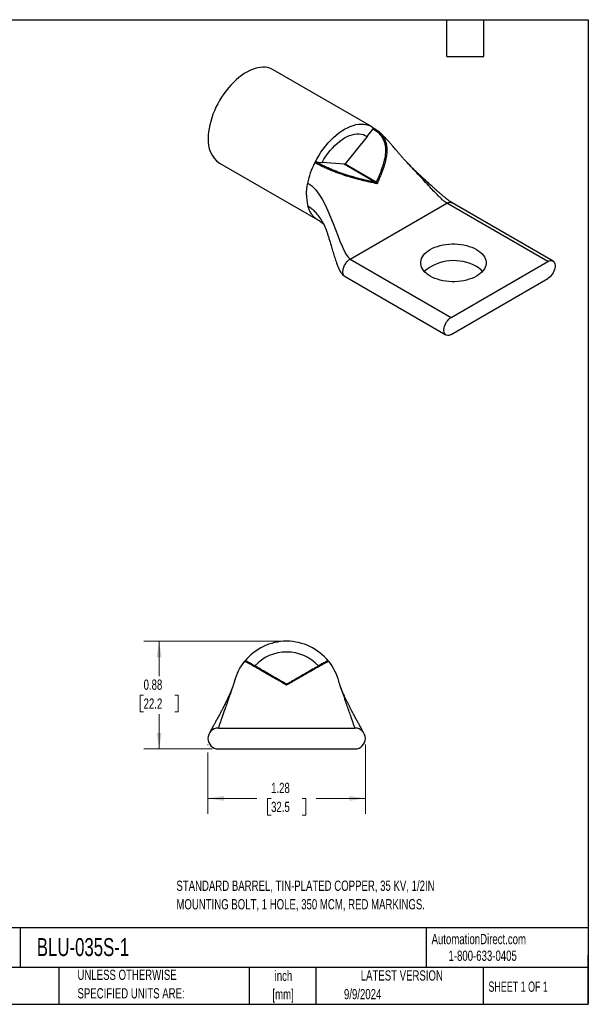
# Model space of a CAD drawing. Header units: inches. Extents: x 0.2 to 10.8, y 0.2 to 8.2.
# Tile 2 of 2: x 6.1 to 10.8, y 0.2 to 8.2. Entities that reach past the tile are written whole.
import ezdxf

# ---------------------------------------------------------------- set-up
doc = ezdxf.new("R2010")
doc.units = ezdxf.units.IN
doc.header["$MEASUREMENT"] = 0
doc.layers.add('TEXT', color=140, linetype='Continuous', lineweight=25)
doc.styles.add('SLDTEXTSTYLE0', font='TXT', dxfattribs={"width": 0.7})
doc.styles.add('SLDTEXTSTYLE1', font='TXT', dxfattribs={"width": 0.65})
doc.dimstyles.new('SLDDIMSTYLE1', dxfattribs={"dimtxt": 0.084961, "dimasz": 0.13, "dimexe": 0, "dimexo": 0.0625, "dimgap": 0.02124, "dimtad": 0, "dimtih": 1, "dimtoh": 1, "dimrnd": 1e-09, "dimzin": 12, "dimdsep": 46, "dimtxsty": 'SLDTEXTSTYLE0', "dimsah": 1, "dimcen": 0.09, "dimadec": 0, "dimazin": 3, "dimtfac": 1, "dimtofl": 0, "dimtmove": 0, "dimatfit": 3, "dimfxl": 0, "dimfrac": 2, "dimtolj": 1, "dimtzin": 12, "dimarcsym": 0})
doc.dimstyles.new('SLDDIMSTYLE3', dxfattribs={"dimtxt": 0.084961, "dimasz": 0.13, "dimexe": 0, "dimexo": 0.0625, "dimgap": 0.02124, "dimtad": 0, "dimtih": 1, "dimtoh": 1, "dimrnd": 1e-09, "dimdsep": 46, "dimtxsty": 'SLDTEXTSTYLE0', "dimsah": 1, "dimcen": 0.09, "dimadec": 0, "dimazin": 2, "dimtfac": 1, "dimtofl": 0, "dimtmove": 0, "dimatfit": 3, "dimfxl": 0, "dimfrac": 2, "dimtolj": 1, "dimtzin": 12, "dimarcsym": 0})

# ---------------------------------------------------------------- blocks, each defined once
blk = doc.blocks.new('_D_5')
at = {"color": 7, "linetype": 'Continuous', "lineweight": 0}
for p, q in [((8.2484, 3.1999), (7.1372, 3.1999)), ((7.2622, 3.1999), (7.2622, 2.9165)), ((7.136, 2.7624), (7.1075, 2.7624)), ((7.1075, 2.7624), (7.1075, 2.6274)), ((7.3885, 2.7624), (7.417, 2.7624)), ((7.417, 2.7624), (7.417, 2.6274)), ((7.1075, 2.6274), (7.136, 2.6274)), ((7.2622, 2.3249), (7.2622, 2.6084)), ((7.417, 2.6274), (7.3885, 2.6274)), ((7.6934, 2.3249), (7.1372, 2.3249))]:
    blk.add_line(p, q, dxfattribs=at)
at = {"color": 7, "linetype": 'Continuous', "lineweight": 18}
for points in [[(7.2622, 3.1999), (7.2422, 3.0699), (7.2822, 3.0699)], [(7.2622, 2.3249), (7.2822, 2.4549), (7.2422, 2.4549)]]:
    blk.add_solid(points, dxfattribs=at)
at = {"color": 7, "linetype": 'Continuous', "lineweight": 18, "char_height": 0.08333, "attachment_point": 1, "style": 'SLDTEXTSTYLE0'}
for s, insert in [('0.88', (7.136, 2.8889)), ('22.2', (7.136, 2.7348))]:
    blk.add_mtext(s, dxfattribs=dict(at, insert=insert))
blk = doc.blocks.new('_D_6')
at = {"color": 7, "linetype": 'Continuous', "lineweight": 0}
for p, q in [((7.6584, 2.3599), (7.6584, 2.3549)), ((8.9384, 2.3599), (8.9384, 1.7982)), ((7.6584, 2.2949), (7.6584, 1.7982)), ((7.6584, 1.9232), (8.057, 1.9232)), ((8.1721, 1.9232), (8.1436, 1.9232)), ((8.1436, 1.9232), (8.1436, 1.7881)), ((8.4246, 1.9232), (8.4531, 1.9232)), ((8.4531, 1.9232), (8.4531, 1.7881)), ((8.9384, 1.9232), (8.5397, 1.9232)), ((8.1436, 1.7881), (8.1721, 1.7881)), ((8.4531, 1.7881), (8.4246, 1.7881))]:
    blk.add_line(p, q, dxfattribs=at)
at = {"color": 7, "linetype": 'Continuous', "lineweight": 18}
for points in [[(7.6584, 1.9232), (7.7884, 1.9032), (7.7884, 1.9432)], [(8.9384, 1.9232), (8.8084, 1.9432), (8.8084, 1.9032)]]:
    blk.add_solid(points, dxfattribs=at)
at = {"color": 7, "linetype": 'Continuous', "lineweight": 18, "char_height": 0.08333, "attachment_point": 1, "style": 'SLDTEXTSTYLE0'}
for s, insert in [('1.28', (8.1721, 2.0496)), ('32.5', (8.1721, 1.8956))]:
    blk.add_mtext(s, dxfattribs=dict(at, insert=insert))

msp = doc.modelspace()

# ---------------------------------------------------------------- linework, layer by layer
for p, q in [((8.9882, 7.3821), (8.1892, 7.8434)), ((8.952, 7.3016), (9.0014, 7.3631)), ((8.952, 7.3016), (8.773, 7.079)), ((9.0424, 7.3437), (9.057, 7.3312)), ((7.7517, 7.0856), (8.5508, 6.6243)), ((8.5376, 7.0954), (8.587, 7.091)), ((8.766, 7.075), (8.587, 7.091)), ((9.0198, 6.9284), (8.766, 7.075)), ((8.773, 7.079), (9.0269, 6.9325)), ((8.8155, 6.3051), (9.6003, 6.7582)), ((10.4206, 6.2847), (9.6003, 6.7582)), ((10.4631, 6.2889), (9.6428, 6.7624)), ((8.8155, 6.3051), (9.6357, 5.8316)), ((9.6357, 5.8316), (10.4206, 6.2847)), ((8.773, 6.1621), (9.5932, 5.6886)), ((9.6357, 5.6928), (10.4206, 6.1459)), ((7.7434, 2.4949), (8.8534, 2.4949)), ((7.6737, 2.4587), (7.6736, 2.4585)), ((8.9231, 2.4585), (8.923, 2.4587)), ((7.7434, 2.3249), (8.8534, 2.3249))]:
    msp.add_line(p, q)
at = {"flags": 128}
for points in [[(8.1892, 7.8434), (8.1791, 7.8487), (8.1621, 7.8555), (8.1441, 7.8604), (8.1251, 7.8631), (8.1054, 7.8638), (8.085, 7.8624), (8.0639, 7.859), (8.0424, 7.8534), (8.0205, 7.8459), (7.9984, 7.8363), (7.9761, 7.8249), (7.9537, 7.8115), (7.9315, 7.7963), (7.9094, 7.7794), (7.8877, 7.7609), (7.8664, 7.7408), (7.8457, 7.7193), (7.8256, 7.6964), (7.8062, 7.6724), (7.7877, 7.6472), (7.7702, 7.6211), (7.7537, 7.5942), (7.7383, 7.5666), (7.7242, 7.5385), (7.7113, 7.51), (7.6998, 7.4812), (7.6897, 7.4524), (7.6811, 7.4236), (7.6739, 7.395), (7.6683, 7.3668), (7.6643, 7.3392), (7.6619, 7.3121), (7.6611, 7.2859)], [(8.5286, 7.0882), (8.5437, 7.117), (8.56, 7.1451), (8.5775, 7.1725), (8.5961, 7.1989), (8.6156, 7.2242), (8.636, 7.2483), (8.6571, 7.2711), (8.6788, 7.2924), (8.701, 7.312), (8.7236, 7.33), (8.7465, 7.3462), (8.7695, 7.3604), (8.7925, 7.3727), (8.8154, 7.383), (8.838, 7.3911), (8.8602, 7.3971), (8.8819, 7.4009), (8.903, 7.4025), (8.9234, 7.4019), (8.9429, 7.3991), (8.9615, 7.3941), (8.979, 7.387), (8.9953, 7.3777), (9.0104, 7.3664)], [(8.587, 7.091), (8.6015, 7.1161), (8.6171, 7.1405), (8.6338, 7.1639), (8.6514, 7.1862), (8.6698, 7.2072), (8.6889, 7.2269), (8.7086, 7.245), (8.7287, 7.2615), (8.749, 7.2762), (8.7695, 7.289), (8.79, 7.2998), (8.8103, 7.3086), (8.8304, 7.3154), (8.8501, 7.3199), (8.8692, 7.3223), (8.8876, 7.3225), (8.9052, 7.3205), (8.9219, 7.3164), (8.9375, 7.31), (8.952, 7.3016)], [(9.8411, 6.3829), (9.8576, 6.3724), (9.8724, 6.3611), (9.8853, 6.3491), (9.8963, 6.3364), (9.9051, 6.3232), (9.9118, 6.3096), (9.9163, 6.2957), (9.9186, 6.2816), (9.9186, 6.2674), (9.9163, 6.2533), (9.9118, 6.2394), (9.9051, 6.2258), (9.8963, 6.2126), (9.8853, 6.1999), (9.8724, 6.1879), (9.8576, 6.1766), (9.8411, 6.1661), (9.823, 6.1566), (9.8034, 6.1481), (9.7826, 6.1406), (9.7606, 6.1343), (9.7378, 6.1292), (9.7142, 6.1253), (9.6901, 6.1227), (9.6656, 6.1214), (9.6411, 6.1214), (9.6167, 6.1227), (9.5926, 6.1253), (9.569, 6.1292), (9.5461, 6.1343), (9.5242, 6.1406), (9.5033, 6.1481), (9.4838, 6.1566), (9.4656, 6.1661), (9.4491, 6.1766), (9.4343, 6.1879), (9.4214, 6.1999), (9.4105, 6.2126), (9.4016, 6.2258), (9.3949, 6.2394), (9.3904, 6.2533), (9.3882, 6.2674), (9.3882, 6.2816), (9.3904, 6.2957), (9.3949, 6.3096), (9.4016, 6.3232), (9.4105, 6.3364), (9.4214, 6.3491), (9.4343, 6.3611), (9.4491, 6.3724), (9.4656, 6.3829), (9.4838, 6.3924), (9.5033, 6.401), (9.5242, 6.4084), (9.5461, 6.4147), (9.569, 6.4198), (9.5926, 6.4237), (9.6167, 6.4263), (9.6411, 6.4276), (9.6656, 6.4276), (9.6901, 6.4263), (9.7142, 6.4237), (9.7378, 6.4198), (9.7606, 6.4147), (9.7826, 6.4084), (9.8034, 6.401), (9.823, 6.3924), (9.8411, 6.3829)], [(10.4206, 6.2847), (10.4305, 6.2895), (10.4401, 6.2922), (10.4492, 6.2929), (10.4575, 6.2914), (10.4648, 6.2878), (10.4709, 6.2823), (10.4756, 6.275), (10.4789, 6.266), (10.4805, 6.2556), (10.4805, 6.2442), (10.4789, 6.2319), (10.4756, 6.2192), (10.4709, 6.2064), (10.4648, 6.1938), (10.4575, 6.1819), (10.4492, 6.1708), (10.4401, 6.1609), (10.4305, 6.1526), (10.4206, 6.1459)], [(9.6357, 5.6928), (9.6258, 5.688), (9.6162, 5.6853), (9.6071, 5.6847), (9.5988, 5.6861), (9.5915, 5.6897), (9.5854, 5.6952), (9.5807, 5.7026), (9.5774, 5.7115), (9.5758, 5.7219), (9.5758, 5.7334), (9.5774, 5.7456), (9.5807, 5.7583), (9.5854, 5.7711), (9.5915, 5.7837), (9.5988, 5.7957), (9.6071, 5.8067), (9.6162, 5.8166), (9.6258, 5.825), (9.6357, 5.8316)], [(8.4771, 2.946), (8.4762, 2.947), (8.4753, 2.9478), (8.4743, 2.9485), (8.4734, 2.949), (8.4725, 2.9493), (8.4716, 2.9495), (8.4709, 2.9494), (8.4702, 2.9491)]]:
    msp.add_lwpolyline(points, dxfattribs=at)
for centre, radius, start, end in [((7.8763, 7.2626), 0.2164, 173.81469, 234.87313), ((9.0535, 7.3232), 0.00874, 66.30971, 140.07092), ((8.7654, 7.0841), 0.00913, 273.42954, 326.56509), ((9.0924, 7.0901), 0.0196, 57.87621, 90.59485), ((9.0193, 6.9375), 0.00913, 273.42954, 326.56509), ((9.6571, 5.917), 0.3753, 60.64102, 129.85102), ((9.7481, 6.0769), 0.1913, 42.07498, 60.90982), ((8.2984, 2.7624), 0.4375, 38.85139, 141.14861), ((8.2984, 2.7624), 0.35, 42.504, 137.496), ((8.6248, 3.027), 0.00984, 39.93658, 119.51555), ((8.2984, 2.8615), 0.01, 240, 300), ((7.7434, 2.4099), 0.085, 90, 270), ((8.8534, 2.4099), 0.085, 270, 90)]:
    msp.add_arc(centre, radius, start, end)
for points, knots in [([(9.0014, 7.3631), (9.0027, 7.3647), (9.0045, 7.3662), (9.0079, 7.3675), (9.0095, 7.3672), (9.0104, 7.3664)], [0, 0, 0, 0, 0.5, 0.5, 1, 1, 1, 1]), ([(9.0104, 7.3664), (9.019, 7.3613), (9.0304, 7.3545), (9.04, 7.3459), (9.0424, 7.3437)], [0, 0, 0, 0, 0.74942, 1, 1, 1, 1]), ([(9.2867, 7.0795), (9.2819, 7.0845), (9.2732, 7.0936), (9.2607, 7.1072), (9.2494, 7.1198), (9.2395, 7.131), (9.2301, 7.1418), (9.221, 7.1523), (9.2104, 7.1647), (9.1979, 7.1794), (9.184, 7.1959), (9.1708, 7.2114), (9.1598, 7.2242), (9.1506, 7.2349), (9.1424, 7.2444), (9.1331, 7.2549), (9.1218, 7.2675), (9.1086, 7.2817), (9.0957, 7.2951), (9.0848, 7.306), (9.0763, 7.3143), (9.0673, 7.3227), (9.0564, 7.3326), (9.0475, 7.34), (9.0426, 7.344)], [0, 0, 0, 0, 0.064089, 0.116633, 0.15996, 0.201871, 0.24304, 0.282183, 0.320231, 0.380633, 0.444794, 0.500669, 0.5498, 0.584415, 0.616822, 0.653037, 0.699244, 0.755046, 0.810865, 0.849446, 0.879742, 0.906395, 0.948978, 1, 1, 1, 1]), ([(9.0468, 7.3288), (9.0602, 7.3155), (9.0715, 7.3006), (9.0846, 7.2759), (9.0883, 7.2671), (9.0944, 7.249), (9.0968, 7.2398), (9.1001, 7.2208), (9.1012, 7.2111), (9.1021, 7.1913), (9.102, 7.1812), (9.1, 7.1508), (9.0968, 7.1303), (9.0922, 7.1097)], [0, 0, 0, 0, 0.25, 0.25, 0.375, 0.375, 0.5, 0.5, 0.625, 0.625, 0.75, 0.75, 1, 1, 1, 1]), ([(9.057, 7.3312), (9.0588, 7.3293), (9.0626, 7.3255), (9.068, 7.3195), (9.0731, 7.3132), (9.078, 7.3067), (9.0826, 7.3), (9.087, 7.2929), (9.0942, 7.2799), (9.1029, 7.2596), (9.1092, 7.2347), (9.1121, 7.2123), (9.1131, 7.1932), (9.1127, 7.173), (9.1109, 7.1518), (9.1077, 7.1296), (9.1044, 7.1144), (9.1028, 7.1067)], [0, 0, 0, 0, 0.034746, 0.069681, 0.104853, 0.140318, 0.176132, 0.212358, 0.249062, 0.37095, 0.498978, 0.574997, 0.653535, 0.734986, 0.819694, 0.907954, 1, 1, 1, 1]), ([(8.5286, 7.0882), (8.5295, 7.0901), (8.5311, 7.0922), (8.5345, 7.0949), (8.5363, 7.0955), (8.5376, 7.0954)], [0, 0, 0, 0, 0.5, 0.5, 1, 1, 1, 1]), ([(9.0318, 6.9177), (9.0251, 6.9191), (9.0117, 6.9218), (8.9916, 6.9261), (8.9718, 6.9305), (8.9522, 6.9349), (8.9329, 6.9394), (8.8988, 6.9477), (8.8505, 6.9602), (8.7847, 6.9796), (8.7282, 6.9985), (8.6823, 7.0157), (8.6482, 7.0295), (8.6157, 7.0436), (8.5897, 7.0559), (8.5699, 7.0657), (8.5555, 7.0733), (8.5417, 7.0808), (8.5329, 7.0857), (8.5286, 7.0882)], [0, 0, 0, 0, 0.044429, 0.08781, 0.130107, 0.17129, 0.211332, 0.250219, 0.381276, 0.499272, 0.624307, 0.688477, 0.749546, 0.813006, 0.874463, 0.906301, 0.937747, 0.968934, 1, 1, 1, 1]), ([(9.0198, 6.9284), (9.0016, 6.9322), (8.9831, 6.9362), (8.9453, 6.9448), (8.9259, 6.9494), (8.8866, 6.9592), (8.8666, 6.9645), (8.8255, 6.976), (8.8045, 6.9823), (8.7611, 6.9962), (8.7392, 7.0037), (8.7063, 7.016), (8.6953, 7.0202), (8.6734, 7.029), (8.6626, 7.0335), (8.6415, 7.0427), (8.6312, 7.0473), (8.6109, 7.0568), (8.601, 7.0617), (8.572, 7.0762), (8.5542, 7.0858), (8.5376, 7.0954)], [0, 0, 0, 0, 0.125, 0.125, 0.25, 0.25, 0.375, 0.375, 0.5, 0.5, 0.625, 0.625, 0.6875, 0.6875, 0.75, 0.75, 0.8125, 0.8125, 0.875, 0.875, 1, 1, 1, 1]), ([(9.0922, 7.1097), (9.0855, 7.0801), (9.0759, 7.0502), (9.0535, 6.9909), (9.0407, 6.9616), (9.0269, 6.9325)], [0, 0, 0, 0, 0.5, 0.5, 1, 1, 1, 1]), ([(9.1028, 7.1067), (9.1018, 7.1024), (9.0997, 7.0937), (9.0962, 7.0805), (9.0923, 7.067), (9.0879, 7.0533), (9.0832, 7.0392), (9.078, 7.0249), (9.0725, 7.0103), (9.0666, 6.9954), (9.0604, 6.9803), (9.0537, 6.965), (9.0468, 6.9494), (9.0395, 6.9336), (9.0344, 6.923), (9.0318, 6.9177)], [0, 0, 0, 0, 0.067522, 0.136604, 0.207267, 0.279526, 0.353386, 0.42884, 0.505878, 0.584482, 0.664628, 0.746288, 0.829429, 0.914013, 1, 1, 1, 1]), ([(9.6003, 6.7582), (9.5947, 6.762), (9.5822, 6.7702), (9.5613, 6.7887), (9.536, 6.8128), (9.5061, 6.8436), (9.4692, 6.8829), (9.427, 6.9289), (9.3798, 6.9806), (9.336, 7.0278), (9.3043, 7.0614), (9.2891, 7.077), (9.2854, 7.0808)], [0, 0, 0, 0, 0.051085, 0.112076, 0.184137, 0.28264, 0.393976, 0.539754, 0.695522, 0.856568, 0.965103, 1, 1, 1, 1]), ([(9.6428, 6.7624), (9.6375, 6.7658), (9.6265, 6.7727), (9.6084, 6.7865), (9.59, 6.8012), (9.5699, 6.8179), (9.5493, 6.8354), (9.5296, 6.8526), (9.5135, 6.8667), (9.5014, 6.8775), (9.4915, 6.8863), (9.482, 6.8948), (9.4713, 6.9044), (9.4593, 6.9152), (9.4456, 6.9276), (9.4314, 6.9406), (9.4178, 6.9532), (9.4062, 6.9639), (9.3965, 6.9729), (9.3874, 6.9814), (9.3772, 6.991), (9.3645, 7.0029), (9.349, 7.0177), (9.3305, 7.0355), (9.3094, 7.0563), (9.2946, 7.0715), (9.2867, 7.0795)], [0, 0, 0, 0, 0.0443578, 0.0917797, 0.1410756, 0.1902638, 0.252364, 0.3070924, 0.3517206, 0.3844221, 0.4079195, 0.4340982, 0.4639563, 0.4975819, 0.5350474, 0.5795696, 0.6183961, 0.6512798, 0.6780576, 0.7017926, 0.7298454, 0.7666701, 0.8122006, 0.8663384, 0.9289724, 1, 1, 1, 1]), ([(9.0318, 6.9177), (9.0316, 6.918), (9.0308, 6.919), (9.0294, 6.9206), (9.0279, 6.9222), (9.0261, 6.9239), (9.0241, 6.9256), (9.0219, 6.9273), (9.0205, 6.9281), (9.0198, 6.9284)], [0, 0, 0, 0, 0.0904899, 0.2503268, 0.391024, 0.5006478, 0.6977998, 0.8640728, 1, 1, 1, 1]), ([(9.0269, 6.9325), (9.0272, 6.9321), (9.0278, 6.9314), (9.0287, 6.9299), (9.0296, 6.928), (9.0303, 6.926), (9.0308, 6.9239), (9.0313, 6.9217), (9.0317, 6.9196), (9.0318, 6.9182), (9.0318, 6.9177)], [0, 0, 0, 0, 0.099215, 0.215297, 0.348753, 0.499551, 0.608994, 0.750084, 0.909498, 1, 1, 1, 1]), ([(8.4707, 6.7382), (8.4811, 6.7313), (8.5023, 6.7173), (8.5313, 6.6878), (8.5587, 6.6533), (8.5816, 6.6191), (8.5946, 6.5959), (8.5999, 6.5866)], [0, 0, 0, 0, 0.2006, 0.408139, 0.624439, 0.849411, 1, 1, 1, 1]), ([(8.5507, 6.6248), (8.5445, 6.6286), (8.5304, 6.6371), (8.5118, 6.6556), (8.4946, 6.6792), (8.4804, 6.7065), (8.4739, 6.7277), (8.4707, 6.7382)], [0, 0, 0, 0, 0.164679, 0.373509, 0.582339, 0.79117, 1, 1, 1, 1]), ([(9.6003, 6.7582), (9.6043, 6.7603), (9.6122, 6.7643), (9.6235, 6.7667), (9.634, 6.7664), (9.6399, 6.7638), (9.6428, 6.7624)], [0, 0, 0, 0, 0.250026, 0.500052, 0.750077, 1, 1, 1, 1]), ([(8.5508, 6.6243), (8.5535, 6.6227), (8.5586, 6.6197), (8.5656, 6.6152), (8.5713, 6.6113), (8.5757, 6.6081), (8.5787, 6.6058), (8.5814, 6.6038), (8.5842, 6.6015), (8.5872, 6.599), (8.59, 6.5966), (8.5939, 6.5931), (8.598, 6.589), (8.5998, 6.5869), (8.6005, 6.586), (8.6005, 6.5861), (8.6005, 6.5861)], [0, 0, 0, 0, 0.10113, 0.184721, 0.25013, 0.3069, 0.343889, 0.38656, 0.435896, 0.491107, 0.550634, 0.614407, 0.778852, 0.924093, 0.976611, 1, 1, 1, 1]), ([(8.5997, 6.5875), (8.6007, 6.5856), (8.6025, 6.5823), (8.605, 6.5771), (8.6071, 6.5724), (8.6099, 6.5659), (8.6158, 6.5514), (8.6241, 6.5291), (8.6336, 6.5009), (8.6428, 6.4721), (8.6525, 6.4403), (8.6635, 6.4031), (8.6756, 6.3615), (8.6889, 6.3175), (8.7018, 6.2785), (8.714, 6.2463), (8.7236, 6.2248), (8.7321, 6.2084), (8.7407, 6.1939), (8.7509, 6.1804), (8.7622, 6.1692), (8.7693, 6.1645), (8.773, 6.1621)], [0, 0, 0, 0, 0.0369867, 0.0657086, 0.0864143, 0.1081784, 0.1334381, 0.2074955, 0.267591, 0.3274176, 0.3944941, 0.4695935, 0.5603315, 0.6520613, 0.7412177, 0.8027603, 0.8554667, 0.878853, 0.9097987, 0.9516953, 0.9753088, 1, 1, 1, 1]), ([(8.773, 6.1621), (8.773, 6.1621), (8.7699, 6.1632), (8.7653, 6.1681), (8.7596, 6.1767), (8.756, 6.1878), (8.7556, 6.1966), (8.7554, 6.201)], [0, 0, 0, 0, 0.0001031, 0.2500773, 0.5000516, 0.7500258, 1, 1, 1, 1]), ([(7.9576, 3.0369), (7.959, 3.0385), (7.9612, 3.04), (7.966, 3.0409), (7.9686, 3.0403), (7.9704, 3.0392)], [0, 0, 0, 0, 0.5, 0.5, 1, 1, 1, 1]), ([(8.6263, 3.0392), (8.6282, 3.0403), (8.6307, 3.0409), (8.6355, 3.04), (8.6377, 3.0385), (8.6391, 3.0369)], [0, 0, 0, 0, 0.5, 0.5, 1, 1, 1, 1]), ([(7.9594, 3.036), (7.9593, 3.036), (7.9576, 3.0369), (7.9576, 3.0369), (7.9576, 3.0369)], [0, 0, 0, 0, 0.005929, 1, 1, 1, 1]), ([(8.2984, 2.8432), (8.2783, 2.8547), (8.2381, 2.8778), (8.1857, 2.908), (8.141, 2.9337), (8.1039, 2.955), (8.0715, 2.9736), (8.0441, 2.9893), (8.0215, 3.002), (8.0017, 3.0131), (7.9853, 3.0221), (7.9727, 3.0289), (7.9638, 3.0337), (7.9608, 3.0352), (7.9594, 3.036)], [0, 0, 0, 0, 0.131129, 0.263076, 0.351003, 0.43905, 0.52796, 0.595395, 0.662577, 0.730148, 0.798035, 0.865377, 0.933072, 1, 1, 1, 1]), ([(8.2934, 2.8528), (8.2739, 2.864), (8.2545, 2.8752), (8.2161, 2.8974), (8.197, 2.9084), (8.1597, 2.93), (8.1415, 2.9405), (8.1062, 2.9608), (8.0892, 2.9707), (8.0569, 2.9893), (8.042, 2.9979), (8.0225, 3.0092), (8.0164, 3.0127), (8.0053, 3.0191), (8.0003, 3.022), (7.9916, 3.027), (7.9878, 3.0292), (7.9814, 3.0329), (7.9787, 3.0345), (7.9724, 3.0381), (7.9704, 3.0392), (7.9704, 3.0392)], [0, 0, 0, 0, 0.125, 0.125, 0.25, 0.25, 0.375, 0.375, 0.5, 0.5, 0.625, 0.625, 0.6875, 0.6875, 0.75, 0.75, 0.8125, 0.8125, 0.875, 0.875, 1, 1, 1, 1]), ([(8.62, 3.0356), (8.6157, 3.0331), (8.6092, 3.0294), (8.5958, 3.0217), (8.5907, 3.0187), (8.5794, 3.0122), (8.5733, 3.0086), (8.56, 3.001), (8.553, 2.9969), (8.538, 2.9883), (8.5301, 2.9837), (8.5056, 2.9696), (8.4883, 2.9596), (8.4702, 2.9491)], [0, 0, 0, 0, 0.25, 0.25, 0.375, 0.375, 0.5, 0.5, 0.625, 0.625, 0.75, 0.75, 1, 1, 1, 1]), ([(8.6324, 3.0334), (8.6317, 3.033), (8.6304, 3.0323), (8.6281, 3.0311), (8.6255, 3.0297), (8.6225, 3.0281), (8.6193, 3.0264), (8.6157, 3.0244), (8.6087, 3.0206), (8.5966, 3.0139), (8.5799, 3.0046), (8.5637, 2.9955), (8.5492, 2.9873), (8.5333, 2.9782), (8.5159, 2.9683), (8.4972, 2.9575), (8.4839, 2.9499), (8.4771, 2.946)], [0, 0, 0, 0, 0.034746, 0.069681, 0.104853, 0.140318, 0.176132, 0.212358, 0.249062, 0.37095, 0.498978, 0.574997, 0.653535, 0.734986, 0.819694, 0.907954, 1, 1, 1, 1]), ([(8.6391, 3.0369), (8.639, 3.0368), (8.639, 3.0368), (8.6384, 3.0365), (8.6375, 3.036), (8.6362, 3.0354), (8.6345, 3.0345), (8.6331, 3.0337), (8.6324, 3.0334)], [0, 0, 0, 0, 0.164936, 0.330139, 0.495934, 0.662633, 0.83055, 1, 1, 1, 1]), ([(8.4771, 2.946), (8.4733, 2.9438), (8.4657, 2.9394), (8.4538, 2.9326), (8.4416, 2.9256), (8.4289, 2.9183), (8.4159, 2.9108), (8.4024, 2.9031), (8.3886, 2.8951), (8.3744, 2.8869), (8.3599, 2.8786), (8.345, 2.87), (8.3297, 2.8612), (8.3142, 2.8522), (8.3037, 2.8462), (8.2984, 2.8432)], [0, 0, 0, 0, 0.067522, 0.136604, 0.207267, 0.279526, 0.353386, 0.42884, 0.505878, 0.584482, 0.664628, 0.746288, 0.829429, 0.914013, 1, 1, 1, 1]), ([(8.4702, 2.9491), (8.4442, 2.9341), (8.4167, 2.9183), (8.3606, 2.8859), (8.3321, 2.8694), (8.3034, 2.8528)], [0, 0, 0, 0, 0.5, 0.5, 1, 1, 1, 1]), ([(7.8672, 2.8509), (7.8651, 2.8452), (7.8615, 2.8347), (7.8559, 2.8196), (7.8511, 2.8074), (7.8467, 2.7965), (7.8418, 2.7846), (7.8357, 2.7703), (7.8285, 2.7542), (7.8194, 2.7345), (7.8081, 2.7108), (7.7944, 2.6831), (7.7807, 2.6564), (7.7674, 2.6311), (7.7546, 2.607), (7.7411, 2.5819), (7.7299, 2.5614), (7.7217, 2.5463), (7.7165, 2.5369), (7.7116, 2.5279), (7.7064, 2.5185), (7.7, 2.5069), (7.692, 2.4924), (7.6848, 2.4792), (7.6795, 2.4696), (7.676, 2.4632), (7.6747, 2.4608), (7.6741, 2.4596)], [0, 0, 0, 0, 0.046207, 0.08446, 0.114212, 0.137076, 0.162442, 0.201469, 0.243421, 0.281913, 0.343071, 0.408196, 0.476706, 0.531602, 0.587339, 0.64836, 0.71133, 0.73528, 0.75841, 0.780695, 0.802345, 0.829191, 0.872137, 0.922191, 0.948417, 0.974543, 1, 1, 1, 1]), ([(7.8671, 2.8508), (7.8671, 2.8507), (7.8654, 2.8459), (7.8608, 2.8326), (7.8534, 2.8115), (7.8432, 2.7821), (7.8301, 2.7443), (7.8141, 2.6984), (7.7992, 2.6556), (7.7861, 2.6178), (7.775, 2.586), (7.7651, 2.5573), (7.757, 2.5343), (7.751, 2.5169), (7.7469, 2.505), (7.744, 2.4968), (7.7436, 2.4955), (7.7434, 2.4949)], [0, 0, 0, 0, 0.001316, 0.068272, 0.137595, 0.208952, 0.323883, 0.439898, 0.553907, 0.636101, 0.71387, 0.785813, 0.850632, 0.895856, 0.935691, 0.970167, 1, 1, 1, 1]), ([(7.8758, 2.8756), (7.8755, 2.875), (7.8751, 2.8738), (7.872, 2.8648), (7.8687, 2.8555), (7.8671, 2.8508)], [0, 0, 0, 0, 0.326932, 0.661253, 1, 1, 1, 1]), ([(8.2984, 2.8432), (8.2982, 2.8436), (8.2977, 2.8447), (8.297, 2.8464), (8.2963, 2.848), (8.2955, 2.8497), (8.2947, 2.8511), (8.2939, 2.8523), (8.2935, 2.8527), (8.2934, 2.8528)], [0, 0, 0, 0, 0.0904899, 0.2503268, 0.391024, 0.5006478, 0.6977998, 0.8640728, 1, 1, 1, 1]), ([(8.3034, 2.8528), (8.3032, 2.8527), (8.303, 2.8525), (8.3024, 2.8518), (8.3018, 2.8508), (8.3011, 2.8495), (8.3004, 2.848), (8.2997, 2.8464), (8.299, 2.8447), (8.2985, 2.8436), (8.2984, 2.8432)], [0, 0, 0, 0, 0.099215, 0.215297, 0.348753, 0.499551, 0.608994, 0.750084, 0.909498, 1, 1, 1, 1]), ([(8.7298, 2.8501), (8.7283, 2.8546), (8.7249, 2.8642), (8.7217, 2.8735), (8.7212, 2.8749), (8.7209, 2.8756)], [0, 0, 0, 0, 0.309587, 0.658994, 1, 1, 1, 1]), ([(8.9226, 2.4596), (8.9215, 2.4616), (8.9194, 2.4657), (8.9124, 2.4785), (8.9038, 2.494), (8.8947, 2.5105), (8.8868, 2.5249), (8.8796, 2.5379), (8.8723, 2.5512), (8.8646, 2.5654), (8.8546, 2.5838), (8.8428, 2.6056), (8.8296, 2.6304), (8.8174, 2.6539), (8.8057, 2.6765), (8.795, 2.698), (8.7847, 2.7189), (8.7746, 2.7401), (8.7659, 2.7593), (8.7586, 2.776), (8.7529, 2.7893), (8.7478, 2.8018), (8.7424, 2.8157), (8.7361, 2.8324), (8.7319, 2.8442), (8.7296, 2.8509)], [0, 0, 0, 0, 0.038427, 0.077761, 0.133431, 0.179603, 0.212755, 0.243837, 0.276572, 0.310886, 0.346551, 0.409532, 0.466995, 0.523302, 0.575387, 0.626995, 0.674535, 0.721713, 0.775595, 0.813176, 0.846242, 0.874117, 0.904569, 0.94679, 1, 1, 1, 1]), ([(8.8534, 2.4949), (8.8531, 2.4958), (8.8524, 2.4977), (8.8482, 2.5097), (8.842, 2.5277), (8.8332, 2.553), (8.8214, 2.5869), (8.8072, 2.6276), (8.7913, 2.6733), (8.777, 2.7146), (8.7647, 2.7499), (8.7547, 2.7787), (8.7454, 2.8053), (8.7374, 2.8285), (8.7321, 2.8436), (8.7301, 2.8494), (8.7298, 2.8501)], [0, 0, 0, 0, 0.036652, 0.080411, 0.132113, 0.202786, 0.282666, 0.387258, 0.499016, 0.614562, 0.692433, 0.769641, 0.845384, 0.919005, 0.990059, 1, 1, 1, 1])]:
    msp.add_open_spline(points, degree=3, knots=knots)
for points in [[(9.0014, 7.3631), (9.0181, 7.3535), (9.0335, 7.3418), (9.0468, 7.3288)], [(8.4707, 6.9231), (8.4818, 6.9774), (8.5016, 7.0341), (8.5286, 7.0882)], [(8.4601, 6.8246), (8.4601, 6.8558), (8.4637, 6.889), (8.4707, 6.9231)], [(8.4707, 6.9231), (8.645, 6.8225), (8.7283, 6.3554), (8.8155, 6.3051)], [(8.4601, 6.8246), (8.4601, 6.8171), (8.4605, 6.8023), (8.4624, 6.7807), (8.4656, 6.7594), (8.4688, 6.7453), (8.4707, 6.7382)], [(8.7554, 6.201), (8.7554, 6.2105), (8.7588, 6.2313), (8.7729, 6.2628), (8.7931, 6.2891), (8.8081, 6.3009), (8.8155, 6.3051)], [(7.8758, 2.8756), (7.8915, 2.9343), (7.9196, 2.9896), (7.9576, 3.0369)], [(8.6263, 3.0392), (8.6263, 3.0392), (8.6242, 3.038), (8.62, 3.0356)], [(8.6391, 3.0369), (8.6772, 2.9896), (8.7052, 2.9343), (8.7209, 2.8756)]]:
    msp.add_open_spline(points, degree=3)
at = {"layer": 'TEXT'}
for p, q in [((0.25, 8.25), (10.75, 8.25)), ((9.6, 7.95), (9.6, 8.25)), ((9.9, 7.95), (9.9, 8.25)), ((10.75, 8.25), (10.75, 0.25)), ((9.6, 7.95), (9.9, 7.95)), ((10.75, 0.8711), (0.25, 0.8711)), ((6.1322, 0.8711), (6.1322, 0.55)), ((9.4321, 0.8711), (9.4321, 0.55)), ((10.75, 0.25), (10.75, 0.65)), ((10.75, 0.55), (0.25, 0.55)), ((6.448, 0.55), (6.448, 0.25)), ((7.9931, 0.55), (7.9931, 0.25)), ((8.5359, 0.55), (8.5359, 0.25)), ((9.8956, 0.55), (9.8956, 0.25)), ((0.25, 0.25), (10.75, 0.25))]:
    msp.add_line(p, q, dxfattribs=at)

# ---------------------------------------------------------------- texts
at = {"color": 7, "linetype": 'Continuous', "lineweight": 0, "char_height": 0.083333, "attachment_point": 1, "style": 'SLDTEXTSTYLE0'}
for s, insert in [('STANDARD BARREL, TIN-PLATED COPPER, 35 KV, 1/2IN', (7.4026, 1.2551)), ('MOUNTING BOLT, 1 HOLE, 350 MCM, RED MARKINGS.', (7.4026, 1.1046))]:
    msp.add_mtext(s, dxfattribs=dict(at, insert=insert))
at = {"color": 179, "linetype": 'Continuous', "lineweight": 18, "char_height": 0.083333, "attachment_point": 1, "style": 'SLDTEXTSTYLE0'}
for s, insert in [('AutomationDirect.com', (9.4762, 0.8219)), ('1-800-633-0405', (9.6138, 0.6865))]:
    msp.add_mtext(s, dxfattribs=dict(at, insert=insert))
at = {"layer": 'TEXT'}
for s, insert, char_height, attachment_point, style in [('BLU-035S-1', (6.268, 0.788), 0.14583, 1, 'SLDTEXTSTYLE0'), ('UNLESS OTHERWISE', (6.5987, 0.5315), 0.083333, 1, 'SLDTEXTSTYLE0'), ('inch', (8.2726, 0.5235), 0.08333, 2, 'SLDTEXTSTYLE0'), ('LATEST VERSION', (9.2343, 0.5261), 0.083333, 2, 'SLDTEXTSTYLE0'), ('SHEET 1 OF 1', (9.9386, 0.4351), 0.083333, 1, 'SLDTEXTSTYLE1'), ('SPECIFIED UNITS ARE:', (6.5987, 0.381), 0.083333, 1, 'SLDTEXTSTYLE0'), ('[mm]', (8.2698, 0.373), 0.08333, 2, 'SLDTEXTSTYLE0'), ('9/9/2024', (8.7643, 0.3743), 0.08333, 1, 'SLDTEXTSTYLE0')]:
    msp.add_mtext(s, dxfattribs=dict(at, insert=insert, char_height=char_height, attachment_point=attachment_point, style=style))

# ---------------------------------------------------------------- dimensions: what is measured, and where the dimension line sits
at = {"color": 7, "linetype": 'Continuous', "lineweight": 18}
for base, p1, p2, angle, dimstyle, picture, middle in [((7.2622341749, 2.3249145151), (8.2983572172, 3.1999145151), (7.7433572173, 2.3249145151), 90, 'SLDDIMSTYLE3', '_D_5', (7.2622341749, 2.7624145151)), ((8.9384, 1.9232), (7.6584, 2.4099), (8.9384, 2.4099), 0, 'SLDDIMSTYLE1', '_D_6', (8.2984, 1.9232))]:
    dim = msp.add_linear_dim(base=base, p1=p1, p2=p2, angle=angle, dimstyle=dimstyle, dxfattribs=at)
    dim.commit()
    dim.dimension.update_dxf_attribs({"geometry": picture, "text_midpoint": middle, "dimtype": 160})

doc.saveas('drawing.dxf')
